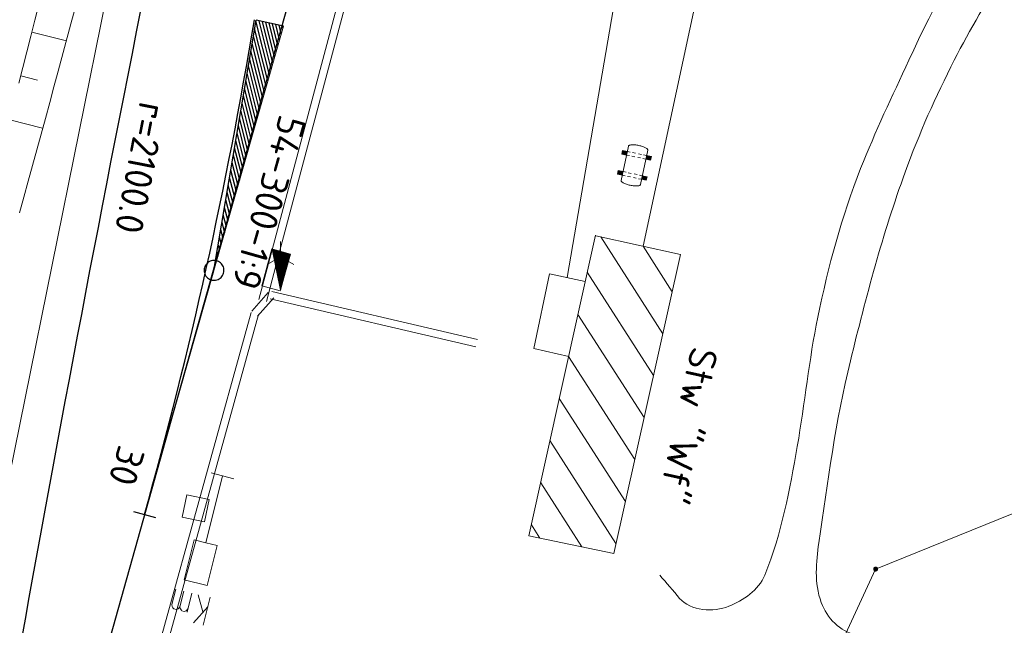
# Model space of a CAD drawing. Header units: metres. Extents: x 3425540 to 3446143, y 5432760 to 5444637.
# Tile 154 of 256: x 3435938 to 3436002, y 5439951 to 5439991. Entities that reach past the tile are written whole.
import ezdxf
from ezdxf.enums import TextEntityAlignment as Align

# ---------------------------------------------------------------- set-up
doc = ezdxf.new("R2010")
doc.units = ezdxf.units.M
for name, color, linetype, lineweight in [('B_Bestand', 9, 'Continuous', 18), ('B_Böschung', 9, 'Continuous', 18), ('B_Flurgrenzen', 9, 'Continuous', 18), ('B_Gleisachse', 9, 'Continuous', 25), ('Bestand Kabeltröge', 9, 'Continuous', 18), ('Bestand_Neu_Strecke 3433', 9, 'Continuous', 18), ('Bestand_Neu_Strecke 3443', 9, 'Continuous', 18)]:
    doc.layers.add(name, color=color, linetype=linetype, lineweight=lineweight)
doc.styles.get("Standard").update_dxf_attribs({"font": 'isocpeur.ttf'})

msp = doc.modelspace()

# ---------------------------------------------------------------- hatches: boundary and pattern name
at = {"layer": 'B_Bestand'}
h = msp.add_hatch(color=256, dxfattribs=at)
h.paths.add_polyline_path([(3435954.834, 5439973.291), (3435955.479, 5439975.653), (3435954.298, 5439975.976)])
h.paths.add_polyline_path([(3435954.834, 5439973.312), (3435954.305, 5439975.97), (3435955.473, 5439975.65)], flags=16)
h = msp.add_hatch(color=256, dxfattribs=at)
h.paths.add_polyline_path([(3435954.835, 5439973.334), (3435955.467, 5439975.647), (3435954.311, 5439975.963)])
h.paths.add_polyline_path([(3435954.836, 5439973.355), (3435954.317, 5439975.956), (3435955.461, 5439975.643)], flags=16)
h = msp.add_hatch(color=256, dxfattribs=at)
h.paths.add_polyline_path([(3435954.837, 5439973.376), (3435955.455, 5439975.64), (3435954.323, 5439975.949)])
h.paths.add_polyline_path([(3435954.84, 5439973.483), (3435954.355, 5439975.915), (3435955.425, 5439975.623)], flags=16)
h.paths.add_polyline_path([(3435954.84, 5439973.461), (3435954.349, 5439975.922), (3435955.431, 5439975.626)], flags=16)
h.paths.add_polyline_path([(3435954.839, 5439973.44), (3435954.343, 5439975.929), (3435955.437, 5439975.63)], flags=16)
h.paths.add_polyline_path([(3435954.838, 5439973.419), (3435954.336, 5439975.936), (3435955.443, 5439975.633)], flags=16)
h.paths.add_polyline_path([(3435954.837, 5439973.397), (3435954.33, 5439975.942), (3435955.449, 5439975.636)], flags=16)
h = msp.add_hatch(color=256, dxfattribs=at)
h.paths.add_polyline_path([(3435954.841, 5439973.504), (3435955.419, 5439975.619), (3435954.362, 5439975.908)])
h.paths.add_polyline_path([(3435954.842, 5439973.525), (3435954.368, 5439975.902), (3435955.413, 5439975.616)], flags=16)
h = msp.add_hatch(color=256, dxfattribs=at)
h.paths.add_polyline_path([(3435954.843, 5439973.546), (3435955.407, 5439975.612), (3435954.374, 5439975.895)])
h.paths.add_polyline_path([(3435954.843, 5439973.567), (3435954.38, 5439975.888), (3435955.401, 5439975.609)], flags=16)
h = msp.add_hatch(color=256, dxfattribs=at)
h.paths.add_polyline_path([(3435954.847, 5439973.674), (3435955.371, 5439975.592), (3435954.412, 5439975.854)])
h.paths.add_polyline_path([(3435954.848, 5439973.695), (3435954.419, 5439975.847), (3435955.365, 5439975.588)], flags=16)
h = msp.add_hatch(color=256, dxfattribs=at)
h.paths.add_polyline_path([(3435954.848, 5439973.716), (3435955.359, 5439975.585), (3435954.425, 5439975.84)])
h.paths.add_polyline_path([(3435954.849, 5439973.737), (3435954.431, 5439975.834), (3435955.353, 5439975.582)], flags=16)
h = msp.add_hatch(color=256, dxfattribs=at)
h.paths.add_polyline_path([(3435954.85, 5439973.759), (3435955.347, 5439975.578), (3435954.437, 5439975.827)])
h.paths.add_polyline_path([(3435954.854, 5439973.865), (3435954.469, 5439975.793), (3435955.317, 5439975.561)], flags=16)
h.paths.add_polyline_path([(3435954.853, 5439973.844), (3435954.463, 5439975.8), (3435955.323, 5439975.564)], flags=16)
h.paths.add_polyline_path([(3435954.852, 5439973.822), (3435954.457, 5439975.806), (3435955.329, 5439975.568)], flags=16)
h.paths.add_polyline_path([(3435954.851, 5439973.801), (3435954.45, 5439975.813), (3435955.335, 5439975.571)], flags=16)
h.paths.add_polyline_path([(3435954.851, 5439973.78), (3435954.444, 5439975.82), (3435955.341, 5439975.575)], flags=16)
h = msp.add_hatch(color=256, dxfattribs=at)
h.paths.add_polyline_path([(3435954.854, 5439973.886), (3435955.311, 5439975.558), (3435954.476, 5439975.786)])
h.paths.add_polyline_path([(3435954.855, 5439973.907), (3435954.482, 5439975.779), (3435955.305, 5439975.554)], flags=16)
h = msp.add_hatch(color=256, dxfattribs=at)
h.paths.add_polyline_path([(3435954.856, 5439973.928), (3435955.299, 5439975.551), (3435954.488, 5439975.773)])
h.paths.add_polyline_path([(3435954.857, 5439973.95), (3435954.494, 5439975.766), (3435955.293, 5439975.547)], flags=16)
h = msp.add_hatch(color=256, dxfattribs=at)
h.paths.add_polyline_path([(3435954.86, 5439974.056), (3435955.263, 5439975.53), (3435954.526, 5439975.732)])
h.paths.add_polyline_path([(3435954.861, 5439974.077), (3435954.533, 5439975.725), (3435955.257, 5439975.527)], flags=16)
h = msp.add_hatch(color=256, dxfattribs=at)
h.paths.add_polyline_path([(3435954.862, 5439974.098), (3435955.251, 5439975.523), (3435954.539, 5439975.718)])
h.paths.add_polyline_path([(3435954.863, 5439974.12), (3435954.545, 5439975.711), (3435955.245, 5439975.52)], flags=16)
h = msp.add_hatch(color=256, dxfattribs=at)
h.paths.add_polyline_path([(3435954.863, 5439974.141), (3435955.239, 5439975.517), (3435954.551, 5439975.705)])
h.paths.add_polyline_path([(3435954.867, 5439974.247), (3435954.583, 5439975.671), (3435955.209, 5439975.499)], flags=16)
h.paths.add_polyline_path([(3435954.866, 5439974.226), (3435954.577, 5439975.677), (3435955.215, 5439975.503)], flags=16)
h.paths.add_polyline_path([(3435954.866, 5439974.205), (3435954.571, 5439975.684), (3435955.221, 5439975.506)], flags=16)
h.paths.add_polyline_path([(3435954.865, 5439974.183), (3435954.564, 5439975.691), (3435955.227, 5439975.51)], flags=16)
h.paths.add_polyline_path([(3435954.864, 5439974.162), (3435954.558, 5439975.698), (3435955.233, 5439975.513)], flags=16)
h = msp.add_hatch(color=256, dxfattribs=at)
h.paths.add_polyline_path([(3435954.868, 5439974.268), (3435955.203, 5439975.496), (3435954.59, 5439975.664)])
h.paths.add_polyline_path([(3435954.869, 5439974.29), (3435954.596, 5439975.657), (3435955.197, 5439975.493)], flags=16)
h = msp.add_hatch(color=256, dxfattribs=at)
h.paths.add_polyline_path([(3435954.869, 5439974.311), (3435955.191, 5439975.489), (3435954.602, 5439975.65)])
h.paths.add_polyline_path([(3435954.87, 5439974.332), (3435954.608, 5439975.643), (3435955.185, 5439975.486)], flags=16)
h = msp.add_hatch(color=256, dxfattribs=at)
h.paths.add_polyline_path([(3435954.874, 5439974.438), (3435955.155, 5439975.469), (3435954.64, 5439975.609)])
h.paths.add_polyline_path([(3435954.874, 5439974.459), (3435954.647, 5439975.603), (3435955.149, 5439975.465)], flags=16)
h = msp.add_hatch(color=256, dxfattribs=at)
h.paths.add_polyline_path([(3435954.875, 5439974.481), (3435955.143, 5439975.462), (3435954.653, 5439975.596)])
h.paths.add_polyline_path([(3435954.876, 5439974.502), (3435954.659, 5439975.589), (3435955.137, 5439975.458)], flags=16)
h = msp.add_hatch(color=256, dxfattribs=at)
h.paths.add_polyline_path([(3435954.877, 5439974.523), (3435955.131, 5439975.455), (3435954.665, 5439975.582)])
h.paths.add_polyline_path([(3435954.88, 5439974.63), (3435954.697, 5439975.548), (3435955.101, 5439975.438)], flags=16)
h.paths.add_polyline_path([(3435954.88, 5439974.608), (3435954.691, 5439975.555), (3435955.107, 5439975.441)], flags=16)
h.paths.add_polyline_path([(3435954.879, 5439974.587), (3435954.685, 5439975.562), (3435955.113, 5439975.445)], flags=16)
h.paths.add_polyline_path([(3435954.878, 5439974.566), (3435954.678, 5439975.569), (3435955.119, 5439975.448)], flags=16)
h.paths.add_polyline_path([(3435954.877, 5439974.544), (3435954.672, 5439975.576), (3435955.125, 5439975.452)], flags=16)
h = msp.add_hatch(color=256, dxfattribs=at)
h.paths.add_polyline_path([(3435954.881, 5439974.651), (3435955.095, 5439975.434), (3435954.704, 5439975.542)])
h.paths.add_polyline_path([(3435954.882, 5439974.672), (3435954.71, 5439975.535), (3435955.089, 5439975.431)], flags=16)
h = msp.add_hatch(color=256, dxfattribs=at)
h.paths.add_polyline_path([(3435954.883, 5439974.693), (3435955.083, 5439975.428), (3435954.716, 5439975.528)])
h.paths.add_polyline_path([(3435954.883, 5439974.714), (3435954.722, 5439975.521), (3435955.077, 5439975.424)], flags=16)
h = msp.add_hatch(color=256, dxfattribs=at)
h.paths.add_polyline_path([(3435954.887, 5439974.821), (3435955.047, 5439975.407), (3435954.754, 5439975.487)])
h.paths.add_polyline_path([(3435954.888, 5439974.842), (3435954.761, 5439975.48), (3435955.041, 5439975.404)], flags=16)
h = msp.add_hatch(color=256, dxfattribs=at)
h.paths.add_polyline_path([(3435954.889, 5439974.863), (3435955.035, 5439975.4), (3435954.767, 5439975.474)])
h.paths.add_polyline_path([(3435954.889, 5439974.884), (3435954.773, 5439975.467), (3435955.029, 5439975.397)], flags=16)
h = msp.add_hatch(color=256, dxfattribs=at)
h.paths.add_polyline_path([(3435954.89, 5439974.906), (3435955.023, 5439975.393), (3435954.779, 5439975.46)])
h.paths.add_polyline_path([(3435954.894, 5439975.012), (3435954.811, 5439975.426), (3435954.993, 5439975.376)], flags=16)
h.paths.add_polyline_path([(3435954.893, 5439974.991), (3435954.805, 5439975.433), (3435954.999, 5439975.38)], flags=16)
h.paths.add_polyline_path([(3435954.892, 5439974.969), (3435954.799, 5439975.44), (3435955.005, 5439975.383)], flags=16)
h.paths.add_polyline_path([(3435954.892, 5439974.948), (3435954.792, 5439975.446), (3435955.011, 5439975.387)], flags=16)
h.paths.add_polyline_path([(3435954.891, 5439974.927), (3435954.786, 5439975.453), (3435955.017, 5439975.39)], flags=16)
h = msp.add_hatch(color=256, dxfattribs=at)
h.paths.add_polyline_path([(3435954.895, 5439975.033), (3435954.988, 5439975.373), (3435954.818, 5439975.419)])
h.paths.add_polyline_path([(3435954.895, 5439975.054), (3435954.824, 5439975.412), (3435954.982, 5439975.369)], flags=16)
h = msp.add_hatch(color=256, dxfattribs=at)
h.paths.add_polyline_path([(3435954.896, 5439975.075), (3435954.976, 5439975.366), (3435954.83, 5439975.406)])
h.paths.add_polyline_path([(3435954.897, 5439975.097), (3435954.836, 5439975.399), (3435954.97, 5439975.363)], flags=16)
h = msp.add_hatch(color=256, dxfattribs=at)
h.paths.add_polyline_path([(3435954.9, 5439975.182), (3435954.946, 5439975.349), (3435954.862, 5439975.372)])
h.paths.add_polyline_path([(3435954.9, 5439975.203), (3435954.868, 5439975.365), (3435954.94, 5439975.345)], flags=16)
h = msp.add_hatch(color=256, dxfattribs=at)
h.paths.add_polyline_path([(3435954.901, 5439975.224), (3435954.934, 5439975.342), (3435954.875, 5439975.358)])
h.paths.add_polyline_path([(3435954.902, 5439975.245), (3435954.881, 5439975.351), (3435954.928, 5439975.339)], flags=16)
h = msp.add_hatch(color=256, dxfattribs=at)
h.paths.add_polyline_path([(3435954.903, 5439975.267), (3435954.922, 5439975.335), (3435954.887, 5439975.345)])
h.paths.add_polyline_path([(3435954.904, 5439975.288), (3435954.893, 5439975.338), (3435954.916, 5439975.332)], flags=16)

# ---------------------------------------------------------------- linework, layer by layer
for p, q in [((3435977.143, 5439980.466), (3435977.622, 5439982.726)), ((3435977.548, 5439982.376), (3435977.739, 5439982.336)), ((3435977.889, 5439982.304), (3435978.08, 5439982.264)), ((3435978.399, 5439980.2), (3435978.878, 5439982.46)), ((3435977.498, 5439982.14), (3435977.689, 5439982.1)), ((3435977.839, 5439982.068), (3435978.03, 5439982.027)), ((3435978.221, 5439981.987), (3435978.412, 5439981.946)), ((3435978.271, 5439982.223), (3435978.462, 5439982.183)), ((3435978.562, 5439981.915), (3435978.754, 5439981.874)), ((3435978.612, 5439982.151), (3435978.804, 5439982.11)), ((3435977.267, 5439981.051), (3435977.458, 5439981.011)), ((3435977.217, 5439980.815), (3435977.408, 5439980.775)), ((3435977.559, 5439980.743), (3435977.749, 5439980.702)), ((3435977.609, 5439980.979), (3435977.799, 5439980.939)), ((3435977.941, 5439980.662), (3435978.131, 5439980.621)), ((3435977.991, 5439980.898), (3435978.181, 5439980.858)), ((3435978.282, 5439980.59), (3435978.473, 5439980.549)), ((3435978.332, 5439980.826), (3435978.523, 5439980.785)), ((3435975.456, 5439976.891), (3435975.484, 5439976.859)), ((3435975.804, 5439976.788), (3435979.871, 5439970.443)), ((3435954.286, 5439975.99), (3435953.626, 5439973.578)), ((3435955.491, 5439975.66), (3435954.286, 5439975.99)), ((3435954.847, 5439975.479), (3435954.847, 5439976.478)), ((3435978.574, 5439976.173), (3435980.486, 5439973.19)), ((3435954.847, 5439975.479), (3435953.981, 5439974.979)), ((3435954.832, 5439973.249), (3435955.491, 5439975.66)), ((3435954.847, 5439975.479), (3435955.712, 5439974.979)), ((3435974.919, 5439974.462), (3435979.257, 5439967.696)), ((3435953.626, 5439973.578), (3435954.832, 5439973.249)), ((3435974.31, 5439971.707), (3435978.642, 5439964.949)), ((3435973.7, 5439968.952), (3435978.028, 5439962.202)), ((3435973.091, 5439966.197), (3435977.413, 5439959.455)), ((3435972.482, 5439963.441), (3435976.799, 5439956.708)), ((3435951.798, 5439960.953), (3435950.301, 5439961.329)), ((3435971.873, 5439960.686), (3435974.563, 5439956.489)), ((3435971.263, 5439957.931), (3435971.819, 5439957.064)), ((3435949.037, 5439953.452), (3435948.726, 5439952.218)), ((3435949.765, 5439952.235), (3435949.448, 5439953.349)), ((3435950.243, 5439953.189), (3435949.782, 5439951.355)), ((3435950.083, 5439952.553), (3435949.146, 5439951.515))]:
    msp.add_line(p, q, dxfattribs=at)
for points in [[(3435950.489, 5439974.589), (3435955.036, 5439990.57), (3435953.244, 5439990.975), (3435950.489, 5439974.589)], [(3435977.548, 5439982.376), (3435977.234, 5439982.443), (3435977.184, 5439982.206), (3435977.498, 5439982.14)], [(3435977.516, 5439982.362), (3435977.257, 5439982.417), (3435977.216, 5439982.221), (3435977.475, 5439982.167)], [(3435977.512, 5439982.341), (3435977.28, 5439982.39), (3435977.248, 5439982.236), (3435977.479, 5439982.187)], [(3435977.508, 5439982.321), (3435977.303, 5439982.364), (3435977.279, 5439982.251), (3435977.484, 5439982.208)], [(3435977.503, 5439982.3), (3435977.326, 5439982.338), (3435977.311, 5439982.266), (3435977.488, 5439982.228)], [(3435977.499, 5439982.28), (3435977.349, 5439982.311), (3435977.342, 5439982.28), (3435977.493, 5439982.249)], [(3435978.878, 5439982.459), (3435978.878, 5439982.479), (3435978.872, 5439982.499), (3435978.858, 5439982.52), (3435978.839, 5439982.542), (3435978.812, 5439982.564), (3435978.78, 5439982.587), (3435978.741, 5439982.61), (3435978.697, 5439982.633), (3435978.649, 5439982.656), (3435978.596, 5439982.677), (3435978.539, 5439982.698), (3435978.479, 5439982.718), (3435978.417, 5439982.736), (3435978.353, 5439982.752), (3435978.287, 5439982.767), (3435978.221, 5439982.78), (3435978.156, 5439982.791), (3435978.091, 5439982.8), (3435978.028, 5439982.806), (3435977.968, 5439982.81), (3435977.911, 5439982.812), (3435977.858, 5439982.811), (3435977.808, 5439982.808), (3435977.764, 5439982.803), (3435977.725, 5439982.795), (3435977.691, 5439982.785), (3435977.665, 5439982.773), (3435977.643, 5439982.759), (3435977.63, 5439982.743), (3435977.622, 5439982.725)], [(3435978.754, 5439981.874), (3435979.067, 5439981.808), (3435979.117, 5439982.044), (3435978.804, 5439982.11)], [(3435978.785, 5439981.889), (3435979.044, 5439981.834), (3435979.086, 5439982.029), (3435978.826, 5439982.084)], [(3435978.789, 5439981.909), (3435979.021, 5439981.86), (3435979.054, 5439982.014), (3435978.822, 5439982.063)], [(3435978.794, 5439981.93), (3435978.999, 5439981.887), (3435979.022, 5439982), (3435978.818, 5439982.043)], [(3435978.798, 5439981.95), (3435978.975, 5439981.913), (3435978.991, 5439981.985), (3435978.813, 5439982.022)], [(3435978.802, 5439981.971), (3435978.953, 5439981.939), (3435978.959, 5439981.97), (3435978.809, 5439982.002)], [(3435977.267, 5439981.051), (3435976.954, 5439981.118), (3435976.904, 5439980.882), (3435977.217, 5439980.815)], [(3435977.236, 5439981.036), (3435976.976, 5439981.091), (3435976.935, 5439980.896), (3435977.194, 5439980.841)], [(3435977.231, 5439981.016), (3435977, 5439981.065), (3435976.967, 5439980.911), (3435977.199, 5439980.862)], [(3435977.227, 5439980.995), (3435977.022, 5439981.039), (3435976.998, 5439980.926), (3435977.203, 5439980.882)], [(3435977.223, 5439980.975), (3435977.045, 5439981.013), (3435977.03, 5439980.941), (3435977.207, 5439980.903)], [(3435977.218, 5439980.954), (3435977.068, 5439980.986), (3435977.062, 5439980.955), (3435977.212, 5439980.923)], [(3435977.143, 5439980.466), (3435977.143, 5439980.446), (3435977.149, 5439980.426), (3435977.163, 5439980.405), (3435977.183, 5439980.383), (3435977.209, 5439980.361), (3435977.241, 5439980.338), (3435977.28, 5439980.315), (3435977.324, 5439980.292), (3435977.372, 5439980.269), (3435977.425, 5439980.248), (3435977.482, 5439980.227), (3435977.542, 5439980.208), (3435977.604, 5439980.189), (3435977.669, 5439980.173), (3435977.734, 5439980.158), (3435977.8, 5439980.145), (3435977.865, 5439980.134), (3435977.93, 5439980.125), (3435977.993, 5439980.119), (3435978.053, 5439980.115), (3435978.11, 5439980.113), (3435978.164, 5439980.114), (3435978.213, 5439980.117), (3435978.257, 5439980.123), (3435978.296, 5439980.13), (3435978.33, 5439980.14), (3435978.356, 5439980.152), (3435978.378, 5439980.166), (3435978.392, 5439980.182), (3435978.399, 5439980.2)], [(3435978.473, 5439980.549), (3435978.786, 5439980.483), (3435978.836, 5439980.719), (3435978.523, 5439980.785)], [(3435978.504, 5439980.564), (3435978.764, 5439980.509), (3435978.805, 5439980.704), (3435978.546, 5439980.759)], [(3435978.509, 5439980.584), (3435978.741, 5439980.535), (3435978.773, 5439980.689), (3435978.541, 5439980.739)], [(3435978.513, 5439980.605), (3435978.718, 5439980.561), (3435978.742, 5439980.674), (3435978.537, 5439980.718)], [(3435978.517, 5439980.626), (3435978.695, 5439980.588), (3435978.71, 5439980.66), (3435978.533, 5439980.697)], [(3435978.522, 5439980.646), (3435978.672, 5439980.614), (3435978.678, 5439980.645), (3435978.528, 5439980.677)], [(3435975.484, 5439976.859), (3435981.031, 5439975.627), (3435976.652, 5439956.051), (3435971.105, 5439957.214), (3435975.456, 5439976.891)], [(3435973.722, 5439968.956), (3435971.426, 5439969.464), (3435972.443, 5439974.371), (3435974.786, 5439973.853)], [(3435951.049, 5439961.141), (3435949.949, 5439956.763), (3435949.2, 5439956.951), (3435948.542, 5439954.333), (3435950.038, 5439953.956), (3435950.697, 5439956.575), (3435949.949, 5439956.763)], [(3435948.716, 5439959.893), (3435950.183, 5439959.587), (3435949.878, 5439958.121), (3435948.411, 5439958.426), (3435948.716, 5439959.893)], [(3435948.259, 5439952.574), (3435948.146, 5439952.443), (3435948.015, 5439952.396), (3435947.866, 5439952.434), (3435947.8, 5439952.49), (3435947.744, 5439952.584), (3435947.735, 5439952.706), (3435947.989, 5439953.716)], [(3435948.783, 5439952.442), (3435948.67, 5439952.311), (3435948.539, 5439952.265), (3435948.389, 5439952.302), (3435948.361, 5439952.349), (3435948.268, 5439952.452), (3435948.259, 5439952.574), (3435948.513, 5439953.584)]]:
    msp.add_lwpolyline(points, dxfattribs=at)
for points in [[(3435954.834, 5439973.291), (3435955.479, 5439975.653), (3435954.298, 5439975.976)], [(3435954.834, 5439973.312), (3435954.305, 5439975.97), (3435955.473, 5439975.65)], [(3435954.835, 5439973.334), (3435955.467, 5439975.647), (3435954.311, 5439975.963)], [(3435954.836, 5439973.355), (3435954.317, 5439975.956), (3435955.461, 5439975.643)], [(3435954.837, 5439973.376), (3435955.455, 5439975.64), (3435954.323, 5439975.949)], [(3435954.837, 5439973.397), (3435954.33, 5439975.942), (3435955.449, 5439975.636)], [(3435954.838, 5439973.419), (3435954.336, 5439975.936), (3435955.443, 5439975.633)], [(3435954.839, 5439973.44), (3435954.343, 5439975.929), (3435955.437, 5439975.63)], [(3435954.84, 5439973.461), (3435954.349, 5439975.922), (3435955.431, 5439975.626)], [(3435954.84, 5439973.483), (3435954.355, 5439975.915), (3435955.425, 5439975.623)], [(3435954.841, 5439973.504), (3435955.419, 5439975.619), (3435954.362, 5439975.908)], [(3435954.842, 5439973.525), (3435954.368, 5439975.902), (3435955.413, 5439975.616)], [(3435954.843, 5439973.546), (3435955.407, 5439975.612), (3435954.374, 5439975.895)], [(3435954.843, 5439973.567), (3435954.38, 5439975.888), (3435955.401, 5439975.609)], [(3435954.847, 5439973.674), (3435955.371, 5439975.592), (3435954.412, 5439975.854)], [(3435954.848, 5439973.695), (3435954.419, 5439975.847), (3435955.365, 5439975.588)], [(3435954.848, 5439973.716), (3435955.359, 5439975.585), (3435954.425, 5439975.84)], [(3435954.849, 5439973.737), (3435954.431, 5439975.834), (3435955.353, 5439975.582)], [(3435954.85, 5439973.759), (3435955.347, 5439975.578), (3435954.437, 5439975.827)], [(3435954.851, 5439973.78), (3435954.444, 5439975.82), (3435955.341, 5439975.575)], [(3435954.851, 5439973.801), (3435954.45, 5439975.813), (3435955.335, 5439975.571)], [(3435954.852, 5439973.822), (3435954.457, 5439975.806), (3435955.329, 5439975.568)], [(3435954.853, 5439973.844), (3435954.463, 5439975.8), (3435955.323, 5439975.564)], [(3435954.854, 5439973.865), (3435954.469, 5439975.793), (3435955.317, 5439975.561)], [(3435954.854, 5439973.886), (3435955.311, 5439975.558), (3435954.476, 5439975.786)], [(3435954.855, 5439973.907), (3435954.482, 5439975.779), (3435955.305, 5439975.554)], [(3435954.856, 5439973.928), (3435955.299, 5439975.551), (3435954.488, 5439975.773)], [(3435954.857, 5439973.95), (3435954.494, 5439975.766), (3435955.293, 5439975.547)], [(3435954.86, 5439974.056), (3435955.263, 5439975.53), (3435954.526, 5439975.732)], [(3435954.861, 5439974.077), (3435954.533, 5439975.725), (3435955.257, 5439975.527)], [(3435954.862, 5439974.098), (3435955.251, 5439975.523), (3435954.539, 5439975.718)], [(3435954.863, 5439974.12), (3435954.545, 5439975.711), (3435955.245, 5439975.52)], [(3435954.863, 5439974.141), (3435955.239, 5439975.517), (3435954.551, 5439975.705)], [(3435954.864, 5439974.162), (3435954.558, 5439975.698), (3435955.233, 5439975.513)], [(3435954.865, 5439974.183), (3435954.564, 5439975.691), (3435955.227, 5439975.51)], [(3435954.866, 5439974.205), (3435954.571, 5439975.684), (3435955.221, 5439975.506)], [(3435954.866, 5439974.226), (3435954.577, 5439975.677), (3435955.215, 5439975.503)], [(3435954.867, 5439974.247), (3435954.583, 5439975.671), (3435955.209, 5439975.499)], [(3435954.868, 5439974.268), (3435955.203, 5439975.496), (3435954.59, 5439975.664)], [(3435954.869, 5439974.29), (3435954.596, 5439975.657), (3435955.197, 5439975.493)], [(3435954.869, 5439974.311), (3435955.191, 5439975.489), (3435954.602, 5439975.65)], [(3435954.87, 5439974.332), (3435954.608, 5439975.643), (3435955.185, 5439975.486)], [(3435954.874, 5439974.438), (3435955.155, 5439975.469), (3435954.64, 5439975.609)], [(3435954.874, 5439974.459), (3435954.647, 5439975.603), (3435955.149, 5439975.465)], [(3435954.875, 5439974.481), (3435955.143, 5439975.462), (3435954.653, 5439975.596)], [(3435954.876, 5439974.502), (3435954.659, 5439975.589), (3435955.137, 5439975.458)], [(3435954.877, 5439974.523), (3435955.131, 5439975.455), (3435954.665, 5439975.582)], [(3435954.877, 5439974.544), (3435954.672, 5439975.576), (3435955.125, 5439975.452)], [(3435954.878, 5439974.566), (3435954.678, 5439975.569), (3435955.119, 5439975.448)], [(3435954.879, 5439974.587), (3435954.685, 5439975.562), (3435955.113, 5439975.445)], [(3435954.88, 5439974.608), (3435954.691, 5439975.555), (3435955.107, 5439975.441)], [(3435954.88, 5439974.63), (3435954.697, 5439975.548), (3435955.101, 5439975.438)], [(3435954.881, 5439974.651), (3435955.095, 5439975.434), (3435954.704, 5439975.542)], [(3435954.882, 5439974.672), (3435954.71, 5439975.535), (3435955.089, 5439975.431)], [(3435954.883, 5439974.693), (3435955.083, 5439975.428), (3435954.716, 5439975.528)], [(3435954.883, 5439974.714), (3435954.722, 5439975.521), (3435955.077, 5439975.424)], [(3435954.887, 5439974.821), (3435955.047, 5439975.407), (3435954.754, 5439975.487)], [(3435954.888, 5439974.842), (3435954.761, 5439975.48), (3435955.041, 5439975.404)], [(3435954.889, 5439974.863), (3435955.035, 5439975.4), (3435954.767, 5439975.474)], [(3435954.889, 5439974.884), (3435954.773, 5439975.467), (3435955.029, 5439975.397)], [(3435954.89, 5439974.906), (3435955.023, 5439975.393), (3435954.779, 5439975.46)], [(3435954.891, 5439974.927), (3435954.786, 5439975.453), (3435955.017, 5439975.39)], [(3435954.892, 5439974.948), (3435954.792, 5439975.446), (3435955.011, 5439975.387)], [(3435954.892, 5439974.969), (3435954.799, 5439975.44), (3435955.005, 5439975.383)], [(3435954.893, 5439974.991), (3435954.805, 5439975.433), (3435954.999, 5439975.38)], [(3435954.894, 5439975.012), (3435954.811, 5439975.426), (3435954.993, 5439975.376)], [(3435954.895, 5439975.033), (3435954.988, 5439975.373), (3435954.818, 5439975.419)], [(3435954.895, 5439975.054), (3435954.824, 5439975.412), (3435954.982, 5439975.369)], [(3435954.896, 5439975.075), (3435954.976, 5439975.366), (3435954.83, 5439975.406)], [(3435954.897, 5439975.097), (3435954.836, 5439975.399), (3435954.97, 5439975.363)], [(3435954.9, 5439975.182), (3435954.946, 5439975.349), (3435954.862, 5439975.372)], [(3435954.9, 5439975.203), (3435954.868, 5439975.365), (3435954.94, 5439975.345)], [(3435954.901, 5439975.224), (3435954.934, 5439975.342), (3435954.875, 5439975.358)], [(3435954.902, 5439975.245), (3435954.881, 5439975.351), (3435954.928, 5439975.339)], [(3435954.903, 5439975.267), (3435954.922, 5439975.335), (3435954.887, 5439975.345)], [(3435954.904, 5439975.288), (3435954.893, 5439975.338), (3435954.916, 5439975.332)]]:
    msp.add_lwpolyline(points, close=True, dxfattribs=at)
for points, knots in [([(3435979.664, 5439954.64), (3435980.099, 5439954.133), (3435980.533, 5439953.626), (3435980.968, 5439953.119), (3435981.674, 5439952.296), (3435983.208, 5439952.194), (3435984.18, 5439952.598), (3435985.113, 5439952.986), (3435986.144, 5439953.637), (3435986.545, 5439954.639), (3435987.66, 5439957.43), (3435988.165, 5439960.212), (3435988.668, 5439963.069), (3435989.164, 5439965.886), (3435989.43, 5439968.731), (3435990.015, 5439971.531), (3435990.706, 5439974.84), (3435991.557, 5439978.108), (3435992.813, 5439981.261), (3435993.775, 5439983.675), (3435994.877, 5439986), (3435995.968, 5439988.341), (3435999.348, 5439995.592), (3436003.513, 5440002.473), (3436006.781, 5440009.776), (3436009.279, 5440015.361), (3436008.848, 5440021.843), (3436010.658, 5440027.719), (3436011.667, 5440030.993), (3436012.613, 5440034.354), (3436014.896, 5440037.028), (3436019.574, 5440042.508), (3436025.631, 5440046.002), (3436030.598, 5440050.909), (3436031.346, 5440051.649), (3436032.09, 5440052.372), (3436032.764, 5440053.207), (3436033.592, 5440054.234), (3436034.276, 5440055.379), (3436034.576, 5440056.638), (3436038.384, 5440072.62), (3436042.051, 5440088.609), (3436045.722, 5440104.617), (3436049.03, 5440119.044), (3436052.285, 5440133.477), (3436055.534, 5440147.909), (3436055.814, 5440149.153), (3436056.312, 5440150.471), (3436055.511, 5440151.734), (3436054.876, 5440152.734), (3436053.924, 5440153.45), (3436053.074, 5440153.531), (3436052.45, 5440153.591), (3436051.68, 5440153.123), (3436051.143, 5440152.432), (3436050.255, 5440151.29), (3436050.152, 5440150.158), (3436049.995, 5440148.944), (3436049.609, 5440145.952), (3436049.223, 5440142.959), (3436048.837, 5440139.966)], [0, 0, 0, 0, 0.008363, 0.008363, 0.008363, 0.021947, 0.021947, 0.021947, 0.034987, 0.034987, 0.034987, 0.071277, 0.071277, 0.071277, 0.107045, 0.107045, 0.107045, 0.149309, 0.149309, 0.149309, 0.181665, 0.181665, 0.181665, 0.281885, 0.281885, 0.281885, 0.358515, 0.358515, 0.358515, 0.401212, 0.401212, 0.401212, 0.4887, 0.4887, 0.4887, 0.501882, 0.501882, 0.501882, 0.518079, 0.518079, 0.518079, 0.723698, 0.723698, 0.723698, 0.909001, 0.909001, 0.909001, 0.924968, 0.924968, 0.924968, 0.937608, 0.937608, 0.937608, 0.946883, 0.946883, 0.946883, 0.962212, 0.962212, 0.962212, 1, 1, 1, 1]), ([(3436005.172, 5439948.167), (3436000.945, 5439949.022), (3435996.719, 5439949.877), (3435992.492, 5439950.732), (3435991.481, 5439950.937), (3435990.603, 5439951.829), (3435990.236, 5439952.85), (3435989.772, 5439954.142), (3435989.891, 5439955.474), (3435990.077, 5439956.761), (3435990.651, 5439960.731), (3435991.181, 5439964.716), (3435992.143, 5439968.658), (3435993.169, 5439972.861), (3435994.254, 5439976.966), (3435995.728, 5439981.022), (3435996.644, 5439983.544), (3435997.724, 5439985.97), (3435998.941, 5439988.35), (3436001.018, 5439992.411), (3436003.62, 5439996.149), (3436005.738, 5440000.193), (3436007.348, 5440003.268), (3436008.768, 5440006.424), (3436009.94, 5440009.687), (3436011.432, 5440013.842), (3436011.65, 5440018.33), (3436012.918, 5440022.565), (3436014.227, 5440026.935), (3436015.68, 5440031.196), (3436018.172, 5440035.152), (3436020.191, 5440038.358), (3436022.776, 5440040.868), (3436025.518, 5440043.409), (3436027.204, 5440044.971), (3436028.808, 5440046.303), (3436030.812, 5440047.666), (3436031.332, 5440048.02), (3436031.87, 5440048.307), (3436032.402, 5440048.429), (3436032.774, 5440048.515), (3436033.168, 5440048.299), (3436033.537, 5440047.944), (3436033.96, 5440047.537), (3436034.078, 5440047.123), (3436034.114, 5440046.652), (3436034.416, 5440042.679), (3436033.77, 5440038.676), (3436034.126, 5440034.72), (3436034.551, 5440029.991), (3436034.637, 5440025.166), (3436035.792, 5440020.554), (3436042.377, 5439994.271), (3436048.961, 5439967.988), (3436055.546, 5439941.704)], [0, 0, 0, 0, 0.055397, 0.055397, 0.055397, 0.068647, 0.068647, 0.068647, 0.085409, 0.085409, 0.085409, 0.137115, 0.137115, 0.137115, 0.19224, 0.19224, 0.19224, 0.226503, 0.226503, 0.226503, 0.284974, 0.284974, 0.284974, 0.329433, 0.329433, 0.329433, 0.386033, 0.386033, 0.386033, 0.444439, 0.444439, 0.444439, 0.491763, 0.491763, 0.491763, 0.520853, 0.520853, 0.520853, 0.528405, 0.528405, 0.528405, 0.53369, 0.53369, 0.53369, 0.539749, 0.539749, 0.539749, 0.590843, 0.590843, 0.590843, 0.651922, 0.651922, 0.651922, 1, 1, 1, 1])]:
    msp.add_open_spline(points, degree=3, knots=knots, dxfattribs=at)
for points in [[(3435954.832, 5439973.249), (3435955.491, 5439975.66), (3435954.286, 5439975.99)], [(3435954.833, 5439973.27), (3435955.485, 5439975.657), (3435954.292, 5439975.983)], [(3435954.844, 5439973.588), (3435955.395, 5439975.606), (3435954.387, 5439975.881)], [(3435954.845, 5439973.61), (3435955.389, 5439975.602), (3435954.393, 5439975.874)], [(3435954.846, 5439973.631), (3435955.383, 5439975.599), (3435954.4, 5439975.868)], [(3435954.846, 5439973.652), (3435955.377, 5439975.595), (3435954.406, 5439975.861)], [(3435954.857, 5439973.971), (3435955.287, 5439975.544), (3435954.501, 5439975.759)], [(3435954.858, 5439973.992), (3435955.281, 5439975.541), (3435954.507, 5439975.752)], [(3435954.859, 5439974.013), (3435955.275, 5439975.537), (3435954.514, 5439975.745)], [(3435954.86, 5439974.035), (3435955.269, 5439975.534), (3435954.52, 5439975.739)], [(3435954.871, 5439974.353), (3435955.179, 5439975.482), (3435954.615, 5439975.637)], [(3435954.872, 5439974.374), (3435955.173, 5439975.479), (3435954.621, 5439975.63)], [(3435954.872, 5439974.396), (3435955.167, 5439975.476), (3435954.628, 5439975.623)], [(3435954.873, 5439974.417), (3435955.161, 5439975.472), (3435954.634, 5439975.616)], [(3435954.884, 5439974.735), (3435955.071, 5439975.421), (3435954.729, 5439975.514)], [(3435954.885, 5439974.757), (3435955.065, 5439975.417), (3435954.735, 5439975.508)], [(3435954.886, 5439974.778), (3435955.059, 5439975.414), (3435954.742, 5439975.501)], [(3435954.886, 5439974.799), (3435955.053, 5439975.41), (3435954.748, 5439975.494)], [(3435954.898, 5439975.118), (3435954.964, 5439975.359), (3435954.843, 5439975.392)], [(3435954.898, 5439975.139), (3435954.958, 5439975.356), (3435954.849, 5439975.385)], [(3435954.899, 5439975.16), (3435954.952, 5439975.352), (3435954.856, 5439975.379)], [(3435954.904, 5439975.309), (3435954.91, 5439975.328), (3435954.9, 5439975.331)]]:
    msp.add_solid(points, dxfattribs=at)
at = {"layer": 'B_Böschung'}
for p, q in [((3435938.558, 5439990.188), (3435940.833, 5439989.623)), ((3435937.839, 5439987.314), (3435938.949, 5439987.038)), ((3435937.126, 5439984.438), (3435939.275, 5439983.905))]:
    msp.add_line(p, q, dxfattribs=at)
for points in [[(3435937.723, 5439986.847), (3435937.981, 5439987.876), (3435938.241, 5439988.904), (3435938.499, 5439989.931), (3435938.757, 5439990.96), (3435939.016, 5439991.989)], [(3435937.754, 5439978.362), (3435938.038, 5439979.391), (3435938.323, 5439980.42), (3435938.608, 5439981.45), (3435938.892, 5439982.48), (3435939.175, 5439983.509), (3435939.457, 5439984.539), (3435939.738, 5439985.569), (3435940.017, 5439986.6), (3435940.294, 5439987.631), (3435941.128, 5439990.724), (3435941.407, 5439991.754)]]:
    msp.add_lwpolyline(points, dxfattribs=at)
at = {"layer": 'B_Flurgrenzen'}
for p, q in [((3435950.489, 5439974.589), (3435955.036, 5439990.57)), ((3436018.144, 5439964.923), (3435993.793, 5439955.034)), ((3435993.793, 5439955.034), (3435977.847, 5439920.708))]:
    msp.add_line(p, q, dxfattribs=at)
for points in [[(3435993.918, 5439955.034), (3435993.917, 5439955.05), (3435993.914, 5439955.065), (3435993.909, 5439955.08), (3435993.902, 5439955.094), (3435993.894, 5439955.108), (3435993.885, 5439955.12), (3435993.873, 5439955.13), (3435993.86, 5439955.139), (3435993.846, 5439955.147), (3435993.831, 5439955.153), (3435993.817, 5439955.157), (3435993.801, 5439955.159), (3435993.785, 5439955.159), (3435993.769, 5439955.157), (3435993.755, 5439955.153), (3435993.74, 5439955.147), (3435993.726, 5439955.139), (3435993.713, 5439955.13), (3435993.701, 5439955.12), (3435993.692, 5439955.108), (3435993.684, 5439955.094), (3435993.677, 5439955.08), (3435993.672, 5439955.065), (3435993.669, 5439955.05), (3435993.668, 5439955.034), (3435993.669, 5439955.018), (3435993.672, 5439955.003), (3435993.677, 5439954.988), (3435993.684, 5439954.974), (3435993.692, 5439954.96), (3435993.701, 5439954.948), (3435993.713, 5439954.938), (3435993.726, 5439954.929), (3435993.74, 5439954.921), (3435993.755, 5439954.915), (3435993.769, 5439954.911), (3435993.785, 5439954.909), (3435993.801, 5439954.909), (3435993.817, 5439954.911), (3435993.831, 5439954.915), (3435993.846, 5439954.921), (3435993.86, 5439954.929), (3435993.873, 5439954.938), (3435993.885, 5439954.948), (3435993.894, 5439954.96), (3435993.902, 5439954.974), (3435993.909, 5439954.988), (3435993.914, 5439955.003), (3435993.917, 5439955.018), (3435993.918, 5439955.034)], [(3435993.893, 5439955.034), (3435993.892, 5439955.048), (3435993.889, 5439955.062), (3435993.885, 5439955.074), (3435993.879, 5439955.087), (3435993.87, 5439955.099), (3435993.86, 5439955.109), (3435993.849, 5439955.118), (3435993.837, 5439955.125), (3435993.824, 5439955.129), (3435993.811, 5439955.132), (3435993.797, 5439955.134), (3435993.782, 5439955.133), (3435993.768, 5439955.131), (3435993.756, 5439955.128), (3435993.743, 5439955.121), (3435993.731, 5439955.113), (3435993.721, 5439955.104), (3435993.711, 5439955.093), (3435993.704, 5439955.081), (3435993.699, 5439955.068), (3435993.695, 5439955.055), (3435993.693, 5439955.041), (3435993.693, 5439955.027), (3435993.695, 5439955.013), (3435993.699, 5439955), (3435993.704, 5439954.987), (3435993.711, 5439954.975), (3435993.721, 5439954.964), (3435993.731, 5439954.955), (3435993.743, 5439954.947), (3435993.756, 5439954.94), (3435993.768, 5439954.937), (3435993.782, 5439954.935), (3435993.797, 5439954.934), (3435993.811, 5439954.936), (3435993.824, 5439954.939), (3435993.837, 5439954.943), (3435993.849, 5439954.95), (3435993.86, 5439954.959), (3435993.87, 5439954.969), (3435993.879, 5439954.981), (3435993.885, 5439954.994), (3435993.889, 5439955.006), (3435993.892, 5439955.02), (3435993.893, 5439955.034)], [(3435993.869, 5439955.034), (3435993.868, 5439955.046), (3435993.865, 5439955.058), (3435993.86, 5439955.069), (3435993.854, 5439955.079), (3435993.845, 5439955.089), (3435993.836, 5439955.096), (3435993.825, 5439955.103), (3435993.814, 5439955.107), (3435993.802, 5439955.109), (3435993.79, 5439955.11), (3435993.778, 5439955.108), (3435993.766, 5439955.105), (3435993.756, 5439955.1), (3435993.745, 5439955.093), (3435993.736, 5439955.084), (3435993.729, 5439955.074), (3435993.723, 5439955.064), (3435993.719, 5439955.052), (3435993.717, 5439955.04), (3435993.717, 5439955.028), (3435993.719, 5439955.016), (3435993.723, 5439955.004), (3435993.729, 5439954.994), (3435993.736, 5439954.984), (3435993.745, 5439954.975), (3435993.755, 5439954.968), (3435993.766, 5439954.963), (3435993.778, 5439954.96), (3435993.79, 5439954.958), (3435993.802, 5439954.959), (3435993.814, 5439954.961), (3435993.825, 5439954.965), (3435993.836, 5439954.972), (3435993.845, 5439954.979), (3435993.854, 5439954.989), (3435993.86, 5439954.999), (3435993.865, 5439955.01), (3435993.868, 5439955.022), (3435993.869, 5439955.034)], [(3435993.844, 5439955.034), (3435993.843, 5439955.044), (3435993.84, 5439955.054), (3435993.835, 5439955.063), (3435993.829, 5439955.07), (3435993.822, 5439955.076), (3435993.813, 5439955.081), (3435993.803, 5439955.084), (3435993.793, 5439955.085), (3435993.783, 5439955.084), (3435993.773, 5439955.081), (3435993.764, 5439955.076), (3435993.757, 5439955.07), (3435993.751, 5439955.063), (3435993.746, 5439955.054), (3435993.743, 5439955.044), (3435993.742, 5439955.034), (3435993.743, 5439955.024), (3435993.746, 5439955.014), (3435993.751, 5439955.005), (3435993.757, 5439954.998), (3435993.764, 5439954.992), (3435993.773, 5439954.987), (3435993.783, 5439954.984), (3435993.793, 5439954.983), (3435993.803, 5439954.984), (3435993.813, 5439954.987), (3435993.822, 5439954.992), (3435993.829, 5439954.998), (3435993.835, 5439955.005), (3435993.84, 5439955.014), (3435993.843, 5439955.024), (3435993.844, 5439955.034)], [(3435993.82, 5439955.034), (3435993.819, 5439955.041), (3435993.816, 5439955.048), (3435993.811, 5439955.054), (3435993.805, 5439955.058), (3435993.798, 5439955.06), (3435993.791, 5439955.061), (3435993.784, 5439955.059), (3435993.777, 5439955.056), (3435993.772, 5439955.051), (3435993.768, 5439955.045), (3435993.766, 5439955.038), (3435993.766, 5439955.03), (3435993.768, 5439955.023), (3435993.772, 5439955.017), (3435993.777, 5439955.012), (3435993.784, 5439955.009), (3435993.791, 5439955.007), (3435993.798, 5439955.008), (3435993.805, 5439955.01), (3435993.811, 5439955.014), (3435993.816, 5439955.02), (3435993.819, 5439955.027), (3435993.82, 5439955.034)]]:
    msp.add_lwpolyline(points, dxfattribs=at)
at = {"layer": 'B_Gleisachse'}
for p, q in [((3435960.115, 5440009.08), (3435942.441, 5439946.146)), ((3435950.489, 5439974.589), (3435953.244, 5439990.975)), ((3435954.131, 5439987.39), (3435953.234, 5439990.914)), ((3435955.036, 5439990.57), (3435953.244, 5439990.975)), ((3435954.24, 5439987.772), (3435953.436, 5439990.932)), ((3435954.349, 5439988.155), (3435953.655, 5439990.882)), ((3435954.458, 5439988.538), (3435953.873, 5439990.833)), ((3435954.567, 5439988.921), (3435954.092, 5439990.783)), ((3435954.676, 5439989.303), (3435954.311, 5439990.734)), ((3435954.785, 5439989.686), (3435954.53, 5439990.684)), ((3435954.022, 5439987.007), (3435953.152, 5439990.426)), ((3435954.893, 5439990.069), (3435954.749, 5439990.635)), ((3435955.002, 5439990.452), (3435954.968, 5439990.585)), ((3435953.804, 5439986.241), (3435952.987, 5439989.449)), ((3435953.913, 5439986.624), (3435953.07, 5439989.937)), ((3435953.695, 5439985.858), (3435952.905, 5439988.961)), ((3435953.587, 5439985.476), (3435952.823, 5439988.473)), ((3435953.369, 5439984.71), (3435952.659, 5439987.496)), ((3435953.478, 5439985.093), (3435952.741, 5439987.985)), ((3435953.26, 5439984.327), (3435952.577, 5439987.008)), ((3435953.151, 5439983.944), (3435952.495, 5439986.52)), ((3435952.933, 5439983.179), (3435952.331, 5439985.544)), ((3435953.042, 5439983.562), (3435952.413, 5439986.032)), ((3435952.824, 5439982.796), (3435952.249, 5439985.056)), ((3435952.715, 5439982.413), (3435952.167, 5439984.567)), ((3435952.497, 5439981.648), (3435952.003, 5439983.591)), ((3435952.606, 5439982.03), (3435952.085, 5439984.079)), ((3435952.388, 5439981.265), (3435951.92, 5439983.103)), ((3435952.28, 5439980.882), (3435951.838, 5439982.615)), ((3435952.171, 5439980.499), (3435951.756, 5439982.126)), ((3435951.953, 5439979.734), (3435951.592, 5439981.15)), ((3435952.062, 5439980.116), (3435951.674, 5439981.638)), ((3435951.844, 5439979.351), (3435951.51, 5439980.662)), ((3435951.735, 5439978.968), (3435951.428, 5439980.174)), ((3435951.517, 5439978.203), (3435951.264, 5439979.197)), ((3435951.626, 5439978.585), (3435951.346, 5439979.686)), ((3435951.408, 5439977.82), (3435951.182, 5439978.709)), ((3435951.299, 5439977.437), (3435951.1, 5439978.221)), ((3435951.081, 5439976.671), (3435950.936, 5439977.245)), ((3435951.19, 5439977.054), (3435951.018, 5439977.733)), ((3435950.973, 5439976.289), (3435950.853, 5439976.756)), ((3435950.864, 5439975.906), (3435950.771, 5439976.268)), ((3435950.646, 5439975.14), (3435950.607, 5439975.292)), ((3435950.755, 5439975.523), (3435950.689, 5439975.78)), ((3435945.941, 5439958.607), (3435950.489, 5439974.589)), ((3435950.537, 5439974.757), (3435950.525, 5439974.804)), ((3435945.22, 5439958.812), (3435946.663, 5439958.402))]:
    msp.add_line(p, q, dxfattribs=at)
msp.add_lwpolyline([(3435949.869, 5439974.765), (3435949.851, 5439974.685), (3435949.844, 5439974.602), (3435949.847, 5439974.521), (3435949.862, 5439974.443), (3435949.882, 5439974.362), (3435949.914, 5439974.289), (3435949.958, 5439974.218), (3435950.009, 5439974.156), (3435950.067, 5439974.097), (3435950.132, 5439974.046), (3435950.201, 5439974.006), (3435950.277, 5439973.973), (3435950.355, 5439973.951), (3435950.437, 5439973.938), (3435950.516, 5439973.937), (3435950.599, 5439973.946), (3435950.679, 5439973.965), (3435950.755, 5439973.991), (3435950.83, 5439974.029), (3435950.896, 5439974.074), (3435950.955, 5439974.132), (3435951.009, 5439974.191), (3435951.054, 5439974.257), (3435951.092, 5439974.332), (3435951.119, 5439974.409), (3435951.137, 5439974.49), (3435951.144, 5439974.573), (3435951.141, 5439974.653), (3435951.126, 5439974.732), (3435951.106, 5439974.812), (3435951.074, 5439974.885), (3435951.03, 5439974.956), (3435950.978, 5439975.019), (3435950.921, 5439975.078), (3435950.855, 5439975.128), (3435950.787, 5439975.169), (3435950.711, 5439975.201), (3435950.632, 5439975.224), (3435950.551, 5439975.236), (3435950.471, 5439975.238), (3435950.389, 5439975.229), (3435950.309, 5439975.209), (3435950.232, 5439975.183), (3435950.158, 5439975.146), (3435950.092, 5439975.101), (3435950.033, 5439975.043), (3435949.979, 5439974.984), (3435949.933, 5439974.917), (3435949.896, 5439974.843), (3435949.869, 5439974.765)], dxfattribs=at)
for centre, radius, start, end in [((3438005.996, 5439579.815), 2101.058, 167.708933, 170.238092), ((3435656.712, 5440039.809), 300.412, 344.31781, 350.64922)]:
    msp.add_arc(centre, radius, start, end, dxfattribs=at)
at = {"layer": 'Bestand Kabeltröge'}
for p, q in [((3435959.223, 5439994.468), (3435954.291, 5439975.938)), ((3435959.707, 5439994.34), (3435954.775, 5439975.81)), ((3435954.291, 5439975.938), (3435953.432, 5439972.688)), ((3435954.775, 5439975.81), (3435953.916, 5439972.56)), ((3435954.037, 5439973.13), (3435952.969, 5439971.928)), ((3435954.411, 5439972.798), (3435953.343, 5439971.596)), ((3435967.624, 5439969.574), (3435954.167, 5439972.721)), ((3435967.738, 5439970.06), (3435954.281, 5439973.207)), ((3435952.915, 5439971.829), (3435938.574, 5439919.916)), ((3435953.397, 5439971.695), (3435939.056, 5439919.782))]:
    msp.add_line(p, q, dxfattribs=at)
at = {"layer": 'Bestand_Neu_Strecke 3433'}
for p, q in [((3435978.574, 5439976.173), (3435990.637, 5440032.273)), ((3435973.614, 5439974.112), (3435977.483, 5439996.746))]:
    msp.add_line(p, q, dxfattribs=at)
at = {"layer": 'Bestand_Neu_Strecke 3443', "linetype": 'Continuous', "lineweight": 15}
msp.add_line((3435945.74, 5440003.758), (3435914.071, 5439847.667), dxfattribs=at)

# ---------------------------------------------------------------- texts
at = {"layer": 'B_Bestand'}
for s, rotation, p in [('r=2100.0', 258.97339, (3435945.69, 5439981.287)), ('54-300-1:9  ', 254.2085, (3435953.772, 5439977.923)), ('Stw "Wf"', 257.67335, (3435981.689, 5439964.401)), ('30', 253.35557, (3435944.775, 5439961.785))]:
    msp.add_text(s, height=1.8, rotation=rotation, dxfattribs=at).set_placement(p, align=Align.MIDDLE)

doc.saveas('drawing.dxf')
